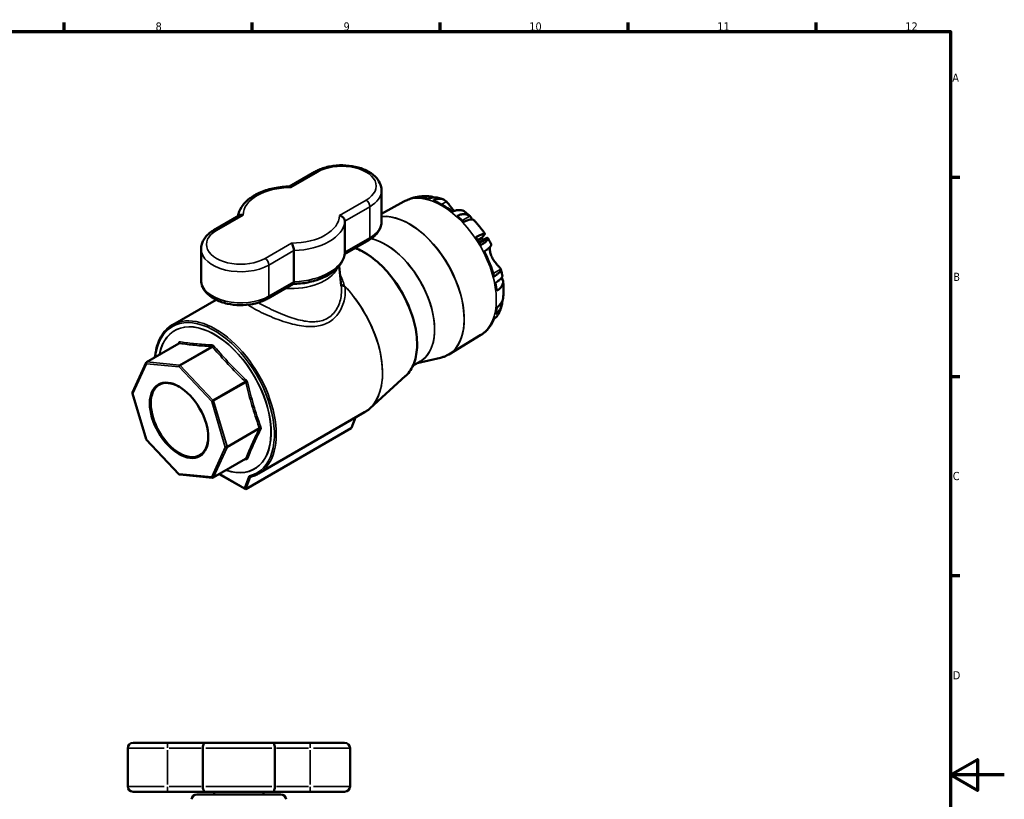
# Model space of a CAD drawing. Header units: millimetres. Extents: x 0 to 948, y -38 to 842.
# Tile 7 of 7: x 474 to 841, y 288 to 578. Entities that reach past the tile are written whole.
import ezdxf

# ---------------------------------------------------------------- set-up
doc = ezdxf.new("R2010")
doc.units = ezdxf.units.MM
for name, color, linetype, lineweight in [('Border (ANSI)', 7, 'Continuous', 70), ('Visible (ANSI)', 7, 'Continuous', 50), ('Visible Narrow (ANSI)', 7, 'Continuous', 35)]:
    doc.layers.add(name, color=color, linetype=linetype, lineweight=lineweight)
doc.styles.add('Note Text (ANSI)', font='tahoma.ttf')

# ---------------------------------------------------------------- blocks, each defined once
blk = doc.blocks.new('Borders Default Border')
at = {"layer": 'Border (ANSI)'}
for p, q in [((490.58, 574), (490.58, 577.45)), ((560.67, 574), (560.67, 577.45)), ((630.75, 574), (630.75, 577.45)), ((700.83, 574), (700.83, 577.45)), ((770.92, 574), (770.92, 577.45)), ((821, 519.75), (824.45, 519.75)), ((821, 445.5), (824.45, 445.5)), ((821, 371.25), (824.45, 371.25))]:
    blk.add_line(p, q, dxfattribs=at)
at = {"layer": 'Border (ANSI)', "flags": 128}
for points in [[(20, 20), (20, 574), (821, 574), (821, 20), (20, 20)], [(841, 297), (821, 297), (831, 302.77), (831, 291.23), (821, 297)]]:
    blk.add_lwpolyline(points, dxfattribs=at)
at = {"layer": 'Border (ANSI)', "attachment_point": 7, "style": 'Note Text (ANSI)'}
for s, insert, char_height in [('8', (524.63, 574.33), 3.05), ('9', (594.7, 574.34), 3.05), ('10', (663.96, 574.34), 3.048), ('11', (734.04, 574.4), 3.048), ('12', (804.13, 574.4), 3.048), ('A', (821.63, 555.35), 3.05), ('B', (821.99, 481.1), 3.05), ('C', (821.8, 406.8), 3.05), ('D', (821.81, 332.6), 3.05)]:
    blk.add_mtext(s, dxfattribs=dict(at, insert=insert, char_height=char_height))

msp = doc.modelspace()

# ---------------------------------------------------------------- linework, layer by layer
at = {"layer": 'Visible (ANSI)'}
for p, q in [((584.007, 521.769), (574.551, 516.309)), ((608.858, 514.811), (608.858, 503.217)), ((617.17, 510.669), (608.858, 506.104)), ((555.84, 505.506), (546.332, 500.017)), ((595.177, 491.779), (595.177, 503.373)), ((595.097, 491.056), (604.109, 496.259)), ((646.234, 497.191), (644.715, 496.314)), ((648.272, 497.118), (645.293, 495.398)), ((541.583, 493.059), (541.583, 481.465)), ((576.195, 492.413), (576.195, 480.819)), ((593.065, 486.689), (593.864, 479.25)), ((566.434, 474.508), (575.942, 479.997)), ((531.001, 464.733), (547.162, 474.063)), ((645.868, 460.964), (633.897, 453.707)), ((521.286, 450.872), (533.312, 457.815)), ((622.108, 450.453), (630.894, 452.493)), ((516.037, 439.497), (521.081, 450.645)), ((620.592, 449.578), (623.196, 451.081)), ((617.843, 445.7), (604.486, 433.555)), ((521.057, 422.175), (516.013, 439.148)), ((563.001, 409.307), (602.559, 432.146)), ((599.163, 430.185), (597.696, 426.379)), ((558.315, 403.544), (597.55, 426.196)), ((533.35, 409.12), (521.173, 421.974)), ((546.14, 407.824), (558.166, 414.767)), ((545.841, 407.76), (533.664, 408.966)), ((548.374, 409.114), (557.992, 403.561)), ((516.224, 308.927), (529.024, 308.927)), ((543.037, 308.927), (529.024, 308.927)), ((543.037, 308.927), (568.291, 308.927)), ((582.304, 308.927), (568.291, 308.927)), ((582.304, 308.927), (595.104, 308.927)), ((514.224, 306.927), (514.224, 292.727)), ((542.241, 306.927), (542.241, 292.727)), ((569.086, 292.727), (569.086, 306.927)), ((597.104, 306.927), (597.104, 292.727)), ((529.024, 290.727), (516.224, 290.727)), ((529.024, 290.727), (543.037, 290.727)), ((568.291, 290.727), (543.037, 290.727)), ((546.414, 289.727), (546.414, 290.727)), ((564.914, 289.727), (564.914, 290.727)), ((568.291, 290.727), (582.304, 290.727)), ((595.104, 290.727), (582.304, 290.727)), ((540.029, 289.727), (571.299, 289.727))]:
    msp.add_line(p, q, dxfattribs=at)
for centre, radius, start, end in [((521.536, 450.439), 0.5, 120, 155.65713), ((516.492, 439.291), 0.5, 155.65713, 196.55052), ((521.536, 422.318), 0.5, 196.55052, 223.44948), ((533.713, 409.463), 0.5, 223.44948, 264.34287), ((545.89, 408.257), 0.5, 264.34287, 300), ((516.224, 306.927), 2, 90, 180), ((595.104, 306.927), 2, 0, 90), ((516.224, 292.727), 2, 180, 270), ((595.104, 292.727), 2, 270, 0), ((540.029, 287.727), 2, 90, 175), ((571.299, 287.727), 2, 5, 90)]:
    msp.add_arc(centre, radius, start, end, dxfattribs=at)
for centre, major_axis, ratio, start_param, end_param in [((631.676, 485.907), (-14.34, 24.837), 0.5773503, 6.1522856, 6.2359222), ((623.001, 502.766), (-2.832, 9.173), 0.8095113, 0, 0.115821), ((626.055, 503.039), (0.946, 9.553), 0.7543445, 6.0776856, 6.712528), ((631.676, 485.907), (-14.34, 24.837), 0.5773503, 5.7688803, 5.8904862), ((631.676, 485.907), (-14.34, 24.837), 0.5773503, 5.3183018, 5.6772725), ((631.676, 485.907), (-14.34, 24.837), 0.5773503, 5.1050881, 5.226694), ((636.392, 497.07), (6.969, 6.602), 0.3124597, 0, 0.8508166), ((639.446, 493.272), (7.926, 5.416), 0.1065742, 5.6636496, 7.1677297), ((631.676, 485.907), (-14.34, 24.837), 0.5773503, 4.7216827, 4.8432887), ((638.011, 489.565), (-9.551, 16.542), 0.5773503, 4.7863326, 4.8432887), ((631.676, 485.907), (-14.34, 24.837), 0.5773503, 4.2711043, 4.6300749), ((644.614, 479.95), (9.546, 1.021), 0.4970516, 5.5070864, 6.5688007), ((631.676, 485.907), (-14.34, 24.837), 0.5773503, 4.0578905, 4.1794965), ((644.614, 475.879), (9.529, -1.163), 0.6477703, 5.6391026, 6.2831853), ((631.676, 485.907), (-14.34, 24.837), 0.5773503, 3.6744852, 3.7960911), ((631.676, 485.907), (14.34, -24.837), 0.5773503, 0.0823141, 0.4412847), ((533.536, 429.246), (7.573, -13.116), 0.5773503, 2.3644141, 7.0603639), ((597.302, 426.747), (-0.202, 0.572), 0.6665317, 3.2649386, 3.8036449), ((558.067, 404.095), (0.202, -0.572), 0.6665317, 4.8357349, 6.4065312)]:
    msp.add_ellipse(centre, major_axis=major_axis, ratio=ratio, start_param=start_param, end_param=end_param, dxfattribs=at)
msp.add_ellipse((533.36, 429.144), major_axis=(7.698, -13.333), ratio=0.5773503, dxfattribs=at)
for points, knots in [([(608.858, 514.811), (608.858, 515.739), (608.646, 516.663), (607.837, 518.445), (607.21, 519.289), (605.551, 520.896), (604.467, 521.627), (601.97, 522.857), (600.543, 523.341), (597.535, 524.001), (595.957, 524.178), (592.8, 524.22), (591.221, 524.086), (588.196, 523.515), (586.75, 523.077), (584.942, 522.274), (584.463, 522.032), (584.007, 521.769)], [0.7853982, 0.7853982, 0.7853982, 0.7853982, 1.0418721, 1.0418721, 1.3230445, 1.3230445, 1.6498756, 1.6498756, 1.9930679, 1.9930679, 2.3335531, 2.3335531, 2.6719567, 2.6719567, 3.0119625, 3.0119625, 3.1415927, 3.1415927, 3.1415927, 3.1415927]), ([(574.61, 516.31), (572.71, 516.275), (570.818, 516.076), (567.196, 515.36), (565.467, 514.843), (562.301, 513.516), (560.864, 512.707), (558.4, 510.815), (557.37, 509.731), (555.972, 507.497), (555.531, 506.378), (555.344, 505.22)], [2.3880846, 2.3880846, 2.3880846, 2.3880846, 2.6861293, 2.6861293, 2.9841739, 2.9841739, 3.2822186, 3.2822186, 3.5802632, 3.5802632, 3.8338492, 3.8338492, 3.8338492, 3.8338492]), ([(575.098, 515.949), (575.097, 515.95), (575.096, 515.951), (575.033, 516.038), (574.971, 516.109), (574.848, 516.221), (574.788, 516.262), (574.689, 516.303), (574.649, 516.311), (574.61, 516.31)], [-0.65446927, -0.65446927, -0.65446927, -0.65446927, -0.65378216, -0.65378216, -0.60541587, -0.60541587, -0.55744867, -0.55744867, -0.52263602, -0.52263602, -0.52263602, -0.52263602]), ([(617.17, 510.669), (617.227, 510.7), (617.283, 510.731), (617.397, 510.791), (617.454, 510.821), (617.568, 510.88), (617.625, 510.91), (617.74, 510.967), (617.798, 510.996), (617.913, 511.052), (617.971, 511.08), (618.029, 511.108)], [3.939333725, 3.939333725, 3.939333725, 3.939333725, 3.946317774, 3.946317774, 3.953301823, 3.953301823, 3.960285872, 3.960285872, 3.967269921, 3.967269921, 3.97425397, 3.97425397, 3.97425397, 3.97425397]), ([(620.169, 511.939), (620.625, 512.079), (621.084, 512.199), (622.004, 512.398), (622.466, 512.477), (623.387, 512.597), (623.846, 512.638), (624.76, 512.683), (625.214, 512.688), (626.114, 512.664), (626.56, 512.636), (627.001, 512.592)], [4.05789051, 4.05789051, 4.05789051, 4.05789051, 4.11025039, 4.11025039, 4.16261027, 4.16261027, 4.21497014, 4.21497014, 4.26733002, 4.26733002, 4.3196899, 4.3196899, 4.3196899, 4.3196899]), ([(629.591, 512.158), (629.566, 512.164), (629.542, 512.169), (629.139, 512.255), (628.733, 512.272), (627.966, 512.203), (627.536, 512.113), (626.812, 511.864), (626.524, 511.743), (626.245, 511.604)], [5.53314995, 5.53314995, 5.53314995, 5.53314995, 5.54480761, 5.54480761, 5.72303845, 5.72303845, 5.89791723, 5.89791723, 6.01053133, 6.01053133, 6.01053133, 6.01053133]), ([(628.055, 511.038), (628.338, 511.179), (628.63, 511.303), (629.362, 511.556), (629.798, 511.649), (630.568, 511.723), (630.975, 511.709), (631.733, 511.555), (632.085, 511.416), (632.625, 511.098), (632.868, 510.908), (633.088, 510.679)], [0.06227244, 0.06227244, 0.06227244, 0.06227244, 0.17649473, 0.17649473, 0.35298947, 0.35298947, 0.53094874, 0.53094874, 0.70890802, 0.70890802, 0.85665273, 0.85665273, 0.85665273, 0.85665273]), ([(629.591, 512.158), (629.742, 512.122), (629.893, 512.085), (630.193, 512.007), (630.342, 511.967), (630.639, 511.883), (630.787, 511.839), (631.081, 511.749), (631.228, 511.703), (631.519, 511.607), (631.664, 511.558), (631.808, 511.507)], [4.424597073, 4.424597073, 4.424597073, 4.424597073, 4.443472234, 4.443472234, 4.462347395, 4.462347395, 4.481222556, 4.481222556, 4.500097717, 4.500097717, 4.518972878, 4.518972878, 4.518972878, 4.518972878]), ([(633.088, 510.679), (633.272, 510.488), (633.468, 510.259), (633.841, 509.793), (634.01, 509.571), (634.378, 509.077), (634.576, 508.806), (635.1, 508.094), (635.428, 507.651), (635.807, 507.185), (635.836, 507.149), (635.866, 507.113)], [-3.5421651, -3.5421651, -3.5421651, -3.5421651, -3.3548664, -3.3548664, -3.21144519, -3.21144519, -3.05835082, -3.05835082, -2.826112, -2.826112, -2.80650786, -2.80650786, -2.80650786, -2.80650786]), ([(640.025, 506.779), (639.893, 506.887), (639.757, 506.981), (639.325, 507.235), (638.974, 507.375), (638.216, 507.528), (637.809, 507.542), (637.038, 507.469), (636.603, 507.376), (635.871, 507.123), (635.579, 506.999), (635.296, 506.857)], [5.03760389, 5.03760389, 5.03760389, 5.03760389, 5.12000693, 5.12000693, 5.29796621, 5.29796621, 5.47592549, 5.47592549, 5.65242022, 5.65242022, 5.76664251, 5.76664251, 5.76664251, 5.76664251]), ([(640.025, 506.779), (640.158, 506.671), (640.291, 506.561), (640.553, 506.34), (640.684, 506.228), (640.944, 506.003), (641.073, 505.889), (641.33, 505.659), (641.457, 505.543), (641.711, 505.31), (641.837, 505.192), (641.962, 505.073)], [4.91614654, 4.91614654, 4.91614654, 4.91614654, 4.93758591, 4.93758591, 4.95902528, 4.95902528, 4.98046464, 4.98046464, 5.00190401, 5.00190401, 5.02334338, 5.02334338, 5.02334338, 5.02334338]), ([(557.241, 505.639), (557.239, 505.639), (557.237, 505.64), (557.086, 505.676), (556.937, 505.698), (556.648, 505.714), (556.508, 505.708), (556.178, 505.657), (555.997, 505.597), (555.84, 505.506)], [-0.00068711, -0.00068711, -0.00068711, -0.00068711, 0, 0, 0.04836629, 0.04836629, 0.09633349, 0.09633349, 0.16674951, 0.16674951, 0.16674951, 0.16674951]), ([(593.2, 505.498), (593.202, 505.497), (593.204, 505.497), (593.355, 505.46), (593.503, 505.41), (593.792, 505.284), (593.933, 505.209), (594.294, 504.975), (594.5, 504.796), (594.833, 504.405), (594.961, 504.199), (595.133, 503.78), (595.177, 503.572), (595.177, 503.373)], [-0.00068711, -0.00068711, -0.00068711, -0.00068711, 0, 0, 0.04836629, 0.04836629, 0.09633349, 0.09633349, 0.17764548, 0.17764548, 0.25351485, 0.25351485, 0.32689108, 0.32689108, 0.32689108, 0.32689108]), ([(604.109, 496.259), (604.661, 496.578), (605.18, 496.927), (606.135, 497.687), (606.573, 498.097), (607.351, 498.979), (607.692, 499.451), (608.256, 500.453), (608.478, 500.983), (608.779, 502.08), (608.858, 502.648), (608.858, 503.217)], [0, 0, 0, 0, 0.15707963, 0.15707963, 0.31415927, 0.31415927, 0.4712389, 0.4712389, 0.62831853, 0.62831853, 0.78539816, 0.78539816, 0.78539816, 0.78539816]), ([(637.106, 505.333), (637.385, 505.472), (637.673, 505.594), (638.397, 505.842), (638.827, 505.932), (639.594, 506.001), (640, 505.984), (640.756, 505.823), (641.106, 505.68), (641.525, 505.427), (641.649, 505.339), (641.771, 505.241)], [0.06226467, 0.06226467, 0.06226467, 0.06226467, 0.17487878, 0.17487878, 0.34975756, 0.34975756, 0.52798839, 0.52798839, 0.70621923, 0.70621923, 0.78215675, 0.78215675, 0.78215675, 0.78215675]), ([(641.771, 505.241), (642.049, 505.015), (642.269, 504.766), (642.476, 504.396), (642.524, 504.283), (642.572, 504.117), (642.584, 504.064), (642.592, 504.011)], [-0.71564423, -0.71564423, -0.71564423, -0.71564423, -0.53101439, -0.53101439, -0.45124198, -0.45124198, -0.41394144, -0.41394144, -0.41394144, -0.41394144]), ([(643.361, 503.672), (643.653, 503.365), (643.94, 503.052), (644.504, 502.415), (644.781, 502.092), (645.326, 501.435), (645.594, 501.102), (646.119, 500.428), (646.377, 500.085), (646.882, 499.393), (647.129, 499.042), (647.372, 498.688)], [5.10508806, 5.10508806, 5.10508806, 5.10508806, 5.15744794, 5.15744794, 5.20980782, 5.20980782, 5.26216769, 5.26216769, 5.31452757, 5.31452757, 5.36688745, 5.36688745, 5.36688745, 5.36688745]), ([(546.332, 500.017), (545.78, 499.698), (545.261, 499.349), (544.305, 498.589), (543.868, 498.179), (543.089, 497.297), (542.748, 496.825), (542.185, 495.823), (541.963, 495.294), (541.661, 494.196), (541.583, 493.628), (541.583, 493.059)], [3.14159265, 3.14159265, 3.14159265, 3.14159265, 3.29867229, 3.29867229, 3.45575192, 3.45575192, 3.61283155, 3.61283155, 3.76991118, 3.76991118, 3.92699082, 3.92699082, 3.92699082, 3.92699082]), ([(648.457, 496.923), (648.462, 496.864), (648.457, 496.803), (648.409, 496.594), (648.319, 496.415), (648.011, 496.019), (647.793, 495.801), (647.307, 495.384), (646.995, 495.146), (646.398, 494.739), (646.144, 494.576), (645.882, 494.417)], [5.29063587, 5.29063587, 5.29063587, 5.29063587, 5.36657338, 5.36657338, 5.54480422, 5.54480422, 5.72303506, 5.72303506, 5.89791384, 5.89791384, 6.01052794, 6.01052794, 6.01052794, 6.01052794]), ([(648.272, 497.118), (648.306, 497.138), (648.337, 497.142), (648.414, 497.113), (648.447, 497.039), (648.457, 496.923)], [-0.41530842, -0.41530842, -0.41530842, -0.41530842, -0.33251529, -0.33251529, -0.172719, -0.172719, -0.172719, -0.172719]), ([(648.413, 497.087), (648.505, 496.94), (648.595, 496.791), (648.775, 496.493), (648.864, 496.343), (649.04, 496.043), (649.127, 495.892), (649.299, 495.59), (649.384, 495.438), (649.553, 495.133), (649.636, 494.981), (649.719, 494.827)], [5.44445714, 5.44445714, 5.44445714, 5.44445714, 5.46564443, 5.46564443, 5.48683172, 5.48683172, 5.50801901, 5.50801901, 5.5292063, 5.5292063, 5.55039359, 5.55039359, 5.55039359, 5.55039359]), ([(575.343, 495.188), (575.344, 495.186), (575.345, 495.185), (575.408, 495.098), (575.47, 494.998), (575.593, 494.776), (575.653, 494.655), (575.808, 494.302), (575.897, 494.056), (576.043, 493.556), (576.099, 493.309), (576.175, 492.834), (576.195, 492.613), (576.195, 492.413)], [-0.65446927, -0.65446927, -0.65446927, -0.65446927, -0.65378216, -0.65378216, -0.60541587, -0.60541587, -0.55744867, -0.55744867, -0.47613668, -0.47613668, -0.40026732, -0.40026732, -0.32689108, -0.32689108, -0.32689108, -0.32689108]), ([(599.103, 493.369), (599.975, 493.03), (600.854, 492.62), (603.878, 490.978), (606.023, 489.411), (610.102, 485.634), (612.036, 483.425), (615.501, 478.592), (617.033, 475.969), (619.541, 470.57), (620.518, 467.795), (621.817, 462.366), (622.139, 459.713), (622.086, 454.793), (621.711, 452.527), (620.286, 448.629), (619.24, 446.992), (617.883, 445.737), (617.863, 445.719), (617.843, 445.7)], [4.5502347, 4.5502347, 4.5502347, 4.5502347, 4.6826218, 4.6826218, 5.0056028, 5.0056028, 5.3283085, 5.3283085, 5.6505885, 5.6505885, 5.9728568, 5.9728568, 6.2955332, 6.2955332, 6.618536, 6.618536, 6.9387203, 6.9387203, 6.9435761, 6.9435761, 6.9435761, 6.9435761]), ([(647.146, 492.116), (647.412, 492.278), (647.671, 492.443), (648.276, 492.855), (648.592, 493.095), (649.084, 493.515), (649.305, 493.733), (649.619, 494.132), (649.714, 494.312), (649.782, 494.581), (649.778, 494.7), (649.731, 494.803)], [0.06227244, 0.06227244, 0.06227244, 0.06227244, 0.17649473, 0.17649473, 0.35298947, 0.35298947, 0.53094874, 0.53094874, 0.70890802, 0.70890802, 0.85665273, 0.85665273, 0.85665273, 0.85665273]), ([(649.2, 493.639), (649.199, 493.62), (649.198, 493.6), (649.174, 493.141), (649.2, 492.621), (649.383, 491.59), (649.519, 491.099), (649.708, 490.61)], [-2.1994945, -2.1994945, -2.1994945, -2.1994945, -2.19031865, -2.19031865, -1.98508221, -1.98508221, -1.81171833, -1.81171833, -1.81171833, -1.81171833]), ([(575.89, 479.967), (577.77, 480.005), (579.641, 480.204), (583.244, 480.916), (584.974, 481.433), (588.14, 482.76), (589.577, 483.57), (592.041, 485.461), (593.07, 486.545), (594.581, 488.959), (595.056, 490.296), (595.172, 491.668)], [5.5327848, 5.5327848, 5.5327848, 5.5327848, 5.8277219, 5.8277219, 6.1257666, 6.1257666, 6.4238112, 6.4238112, 6.7218558, 6.7218558, 7.0199005, 7.0199005, 7.0199005, 7.0199005]), ([(649.708, 490.61), (649.758, 490.482), (649.811, 490.354), (650.11, 489.684), (650.411, 489.161), (651.103, 488.143), (651.489, 487.664), (652.101, 486.954), (652.333, 486.698), (652.718, 486.273), (652.874, 486.101), (653.165, 485.762), (653.276, 485.617), (653.34, 485.495), (653.346, 485.483), (653.351, 485.472)], [-1.81171833, -1.81171833, -1.81171833, -1.81171833, -1.76643615, -1.76643615, -1.57320104, -1.57320104, -1.36433289, -1.36433289, -1.22058157, -1.22058157, -1.09209737, -1.09209737, -0.92309998, -0.92309998, -0.90425007, -0.90425007, -0.90425007, -0.90425007]), ([(653.351, 485.472), (653.398, 485.369), (653.402, 485.25), (653.335, 484.981), (653.24, 484.801), (652.925, 484.402), (652.705, 484.184), (652.213, 483.764), (651.896, 483.524), (651.291, 483.112), (651.033, 482.947), (650.767, 482.785)], [4.97223581, 4.97223581, 4.97223581, 4.97223581, 5.11998053, 5.11998053, 5.2979398, 5.2979398, 5.47589908, 5.47589908, 5.65239381, 5.65239381, 5.7666161, 5.7666161, 5.7666161, 5.7666161]), ([(653.378, 485.394), (653.418, 485.233), (653.456, 485.072), (653.53, 484.749), (653.566, 484.587), (653.636, 484.264), (653.669, 484.102), (653.734, 483.778), (653.766, 483.616), (653.826, 483.291), (653.855, 483.129), (653.883, 482.966)], [5.96532883, 5.96532883, 5.96532883, 5.96532883, 5.98591422, 5.98591422, 6.00649961, 6.00649961, 6.027085, 6.027085, 6.04767039, 6.04767039, 6.06825578, 6.06825578, 6.06825578, 6.06825578]), ([(541.583, 481.465), (541.583, 480.537), (541.795, 479.613), (542.604, 477.832), (543.23, 476.987), (544.89, 475.38), (545.974, 474.649), (548.47, 473.419), (549.898, 472.935), (552.906, 472.275), (554.484, 472.098), (557.641, 472.057), (559.219, 472.19), (562.245, 472.761), (563.691, 473.199), (565.499, 474.002), (565.978, 474.244), (566.434, 474.508)], [3.9269908, 3.9269908, 3.9269908, 3.9269908, 4.1834648, 4.1834648, 4.4646371, 4.4646371, 4.7914683, 4.7914683, 5.1346606, 5.1346606, 5.4751458, 5.4751458, 5.8135494, 5.8135494, 6.1535552, 6.1535552, 6.2831853, 6.2831853, 6.2831853, 6.2831853]), ([(576.195, 480.819), (576.195, 480.62), (576.175, 480.449), (576.099, 480.172), (576.043, 480.073), (575.962, 480.01), (575.952, 480.003), (575.942, 479.997)], [-0.32689108, -0.32689108, -0.32689108, -0.32689108, -0.25351485, -0.25351485, -0.17764548, -0.17764548, -0.16674951, -0.16674951, -0.16674951, -0.16674951]), ([(651.312, 480.42), (651.575, 480.58), (651.829, 480.743), (652.425, 481.149), (652.737, 481.387), (653.224, 481.805), (653.441, 482.022), (653.749, 482.419), (653.84, 482.598), (653.887, 482.806), (653.893, 482.868), (653.888, 482.926)], [0.06226467, 0.06226467, 0.06226467, 0.06226467, 0.17487878, 0.17487878, 0.34975756, 0.34975756, 0.52798839, 0.52798839, 0.70621923, 0.70621923, 0.78215675, 0.78215675, 0.78215675, 0.78215675]), ([(654.16, 480.971), (654.204, 480.556), (654.24, 480.14), (654.295, 479.307), (654.313, 478.89), (654.332, 478.056), (654.332, 477.639), (654.313, 476.804), (654.294, 476.386), (654.234, 475.551), (654.194, 475.133), (654.144, 474.716)], [6.15228561, 6.15228561, 6.15228561, 6.15228561, 6.20464549, 6.20464549, 6.25700537, 6.25700537, 6.30936525, 6.30936525, 6.36172512, 6.36172512, 6.414085, 6.414085, 6.414085, 6.414085]), ([(653.888, 473.713), (653.886, 473.59), (653.881, 473.47), (653.84, 472.86), (653.749, 472.335), (653.441, 471.342), (653.224, 470.873), (652.737, 470.081), (652.425, 469.685), (651.829, 469.109), (651.575, 468.901), (651.312, 468.719)], [5.32675461, 5.32675461, 5.32675461, 5.32675461, 5.36897207, 5.36897207, 5.54720291, 5.54720291, 5.72543375, 5.72543375, 5.90031253, 5.90031253, 6.01292663, 6.01292663, 6.01292663, 6.01292663]), ([(650.767, 466.985), (651.033, 467.169), (651.291, 467.379), (651.896, 467.96), (652.213, 468.359), (652.664, 469.085), (652.851, 469.464), (652.999, 469.868)], [0.06227244, 0.06227244, 0.06227244, 0.06227244, 0.17649473, 0.17649473, 0.35298947, 0.35298947, 0.50135551, 0.50135551, 0.50135551, 0.50135551]), ([(653.714, 472.275), (653.676, 472.114), (653.636, 471.953), (653.553, 471.63), (653.51, 471.469), (653.419, 471.148), (653.371, 470.987), (653.272, 470.666), (653.221, 470.506), (653.113, 470.186), (653.057, 470.027), (652.999, 469.868)], [0.23307574, 0.23307574, 0.23307574, 0.23307574, 0.25341271, 0.25341271, 0.27374968, 0.27374968, 0.29408665, 0.29408665, 0.31442362, 0.31442362, 0.33476059, 0.33476059, 0.33476059, 0.33476059]), ([(524.362, 452.648), (524.552, 454.546), (524.944, 456.309), (526.348, 460.085), (527.544, 461.93), (529.664, 463.861), (530.311, 464.334), (531.001, 464.733)], [3.25045106, 3.25045106, 3.25045106, 3.25045106, 3.48142174, 3.48142174, 3.80151797, 3.80151797, 3.92699082, 3.92699082, 3.92699082, 3.92699082]), ([(648.518, 463.14), (648.337, 462.903), (648.132, 462.671), (647.671, 462.228), (647.412, 462.018), (647.146, 461.834)], [5.54500891, 5.54500891, 5.54500891, 5.54500891, 5.65239314, 5.65239314, 5.76661543, 5.76661543, 5.76661543, 5.76661543]), ([(647.449, 462.057), (647.348, 461.978), (647.246, 461.901), (647.041, 461.747), (646.938, 461.672), (646.729, 461.524), (646.623, 461.451), (646.41, 461.307), (646.303, 461.237), (646.087, 461.098), (645.977, 461.03), (645.868, 460.964)], [0.703353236, 0.703353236, 0.703353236, 0.703353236, 0.71729364, 0.71729364, 0.731234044, 0.731234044, 0.745174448, 0.745174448, 0.759114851, 0.759114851, 0.773055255, 0.773055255, 0.773055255, 0.773055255]), ([(533.349, 457.846), (533.349, 457.846), (533.348, 457.845), (533.346, 457.842), (533.344, 457.84), (533.338, 457.834), (533.334, 457.831), (533.325, 457.823), (533.319, 457.819), (533.312, 457.815)], [0.00960705, 0.00960705, 0.00960705, 0.00960705, 0.015718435, 0.015718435, 0.023577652, 0.023577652, 0.031436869, 0.031436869, 0.039296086, 0.039296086, 0.039296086, 0.039296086]), ([(633.897, 453.707), (633.713, 453.595), (633.526, 453.49), (633.144, 453.291), (632.95, 453.197), (632.555, 453.023), (632.354, 452.942), (631.947, 452.792), (631.74, 452.723), (631.321, 452.599), (631.109, 452.542), (630.894, 452.493)], [0.77305526, 0.77305526, 0.77305526, 0.77305526, 0.8103238, 0.8103238, 0.84759234, 0.84759234, 0.88486088, 0.88486088, 0.92212942, 0.92212942, 0.95939796, 0.95939796, 0.95939796, 0.95939796]), ([(604.486, 433.555), (604.367, 433.447), (604.246, 433.342), (604, 433.136), (603.875, 433.037), (603.622, 432.843), (603.493, 432.749), (603.232, 432.566), (603.1, 432.478), (602.832, 432.307), (602.696, 432.225), (602.559, 432.146)], [0.66039084, 0.66039084, 0.66039084, 0.66039084, 0.6853923, 0.6853923, 0.71039377, 0.71039377, 0.73539523, 0.73539523, 0.7603967, 0.7603967, 0.78539816, 0.78539816, 0.78539816, 0.78539816]), ([(558.166, 414.767), (558.173, 414.771), (558.179, 414.774), (558.19, 414.779), (558.195, 414.78), (558.203, 414.783), (558.206, 414.783), (558.21, 414.784), (558.21, 414.784), (558.21, 414.784)], [0.039296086, 0.039296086, 0.039296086, 0.039296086, 0.04715567, 0.04715567, 0.055015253, 0.055015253, 0.062874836, 0.062874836, 0.068986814, 0.068986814, 0.068986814, 0.068986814]), ([(563.001, 409.307), (562.821, 409.203), (562.638, 409.104), (562.266, 408.917), (562.077, 408.828), (561.695, 408.662), (561.5, 408.584), (561.107, 408.438), (560.908, 408.371), (560.504, 408.246), (560.3, 408.189), (560.094, 408.138)], [0.78539816, 0.78539816, 0.78539816, 0.78539816, 0.8181498, 0.8181498, 0.85090144, 0.85090144, 0.88365307, 0.88365307, 0.91640471, 0.91640471, 0.94915635, 0.94915635, 0.94915635, 0.94915635]), ([(543.037, 308.927), (543.036, 308.927), (543.035, 308.927), (542.973, 308.927), (542.912, 308.91), (542.795, 308.842), (542.738, 308.793), (542.592, 308.616), (542.51, 308.46), (542.377, 308.084), (542.326, 307.872), (542.259, 307.412), (542.241, 307.171), (542.241, 306.927)], [-0.65446927, -0.65446927, -0.65446927, -0.65446927, -0.65378216, -0.65378216, -0.60541587, -0.60541587, -0.55744867, -0.55744867, -0.47613668, -0.47613668, -0.40026732, -0.40026732, -0.32689108, -0.32689108, -0.32689108, -0.32689108]), ([(568.291, 308.927), (568.292, 308.927), (568.292, 308.927), (568.355, 308.927), (568.415, 308.91), (568.533, 308.842), (568.59, 308.793), (568.735, 308.616), (568.818, 308.46), (568.95, 308.084), (569.001, 307.872), (569.069, 307.412), (569.086, 307.171), (569.086, 306.927)], [-0.00068711, -0.00068711, -0.00068711, -0.00068711, 0, 0, 0.04836629, 0.04836629, 0.09633349, 0.09633349, 0.17764548, 0.17764548, 0.25351485, 0.25351485, 0.32689108, 0.32689108, 0.32689108, 0.32689108]), ([(542.241, 292.727), (542.241, 292.483), (542.259, 292.243), (542.326, 291.783), (542.377, 291.571), (542.51, 291.195), (542.592, 291.039), (542.738, 290.862), (542.795, 290.812), (542.912, 290.745), (542.973, 290.728), (543.035, 290.727), (543.036, 290.727), (543.037, 290.727)], [-0.32689108, -0.32689108, -0.32689108, -0.32689108, -0.25351485, -0.25351485, -0.17764548, -0.17764548, -0.09633349, -0.09633349, -0.04836629, -0.04836629, 0, 0, 0.00068711, 0.00068711, 0.00068711, 0.00068711]), ([(568.291, 290.727), (568.292, 290.727), (568.292, 290.727), (568.355, 290.728), (568.415, 290.745), (568.533, 290.812), (568.59, 290.862), (568.735, 291.039), (568.818, 291.195), (568.95, 291.571), (569.001, 291.783), (569.069, 292.243), (569.086, 292.483), (569.086, 292.727)], [-0.65446927, -0.65446927, -0.65446927, -0.65446927, -0.65378216, -0.65378216, -0.60541587, -0.60541587, -0.55744867, -0.55744867, -0.47613668, -0.47613668, -0.40026732, -0.40026732, -0.32689108, -0.32689108, -0.32689108, -0.32689108])]:
    msp.add_open_spline(points, degree=3, knots=knots, dxfattribs=at)
for points in [[(649.731, 494.803), (649.727, 494.812), (649.723, 494.82), (649.719, 494.827)], [(595.172, 491.668), (595.175, 491.704), (595.177, 491.741), (595.177, 491.779)], [(653.888, 482.926), (653.887, 482.94), (653.885, 482.953), (653.883, 482.966)]]:
    msp.add_open_spline(points, degree=3, dxfattribs=at)
at = {"layer": 'Visible Narrow (ANSI)'}
for p, q in [((575.098, 515.949), (585.007, 521.669)), ((603.109, 511.218), (593.2, 505.498)), ((633.088, 510.679), (631.203, 509.591)), ((595.177, 503.373), (604.523, 508.769)), ((604.523, 508.769), (604.523, 497.175)), ((547.332, 499.918), (557.241, 505.639)), ((641.771, 505.241), (638.921, 503.596)), ((604.523, 497.175), (595.177, 491.779)), ((648.457, 496.923), (645.429, 495.175)), ((575.343, 495.188), (565.434, 489.467)), ((566.848, 487.017), (576.195, 492.413)), ((566.848, 487.017), (566.848, 475.423)), ((653.351, 485.472), (650.481, 483.815)), ((576.195, 480.819), (566.848, 475.423)), ((521.401, 450.895), (533.418, 457.832)), ((545.595, 456.626), (533.578, 449.688)), ((533.849, 449.532), (545.865, 456.47)), ((516.139, 439.087), (521.183, 450.235)), ((521.183, 450.235), (533.36, 449.029)), ((533.578, 449.688), (521.401, 450.895)), ((533.36, 449.029), (545.537, 436.174)), ((546.025, 436.678), (533.849, 449.532)), ((558.042, 443.616), (546.025, 436.678)), ((546.217, 436.346), (558.234, 443.284)), ((521.183, 422.114), (516.139, 439.087)), ((545.537, 436.174), (550.58, 419.202)), ((551.261, 419.373), (546.217, 436.346)), ((599.065, 430.129), (597.55, 426.196)), ((563.277, 426.311), (551.261, 419.373)), ((551.261, 419.061), (563.277, 425.999)), ((533.36, 409.259), (521.183, 422.114)), ((550.58, 419.202), (545.537, 408.053)), ((546.217, 407.912), (551.261, 419.061)), ((558.234, 414.85), (546.217, 407.912)), ((545.537, 408.053), (533.36, 409.259)), ((557.714, 403.891), (548.52, 409.198)), ((559.367, 408.18), (557.714, 403.891)), ((558.315, 403.544), (560.052, 408.053)), ((560.052, 408.053), (560.285, 408.187)), ((529.024, 308.921), (529.024, 307.084)), ((582.304, 308.921), (582.304, 307.084)), ((527.863, 306.927), (514.269, 306.927)), ((529.024, 306.217), (529.024, 293.437)), ((529.685, 306.927), (541.58, 306.927)), ((567.961, 306.927), (543.367, 306.927)), ((569.747, 306.927), (581.643, 306.927)), ((582.304, 306.217), (582.304, 293.437)), ((597.058, 306.927), (583.465, 306.927)), ((514.269, 292.727), (527.863, 292.727)), ((529.024, 292.57), (529.024, 290.734)), ((541.58, 292.727), (529.685, 292.727)), ((543.367, 292.727), (567.961, 292.727)), ((581.643, 292.727), (569.747, 292.727)), ((582.304, 292.57), (582.304, 290.734)), ((583.465, 292.727), (597.058, 292.727))]:
    msp.add_line(p, q, dxfattribs=at)
for centre, major_axis, ratio, start_param, end_param in [((585.007, 520.036), (-1, 1.732), 0.5773503, 5.4977871, 6.2831853), ((594.058, 516.444), (12.8, 0), 0.5773503, 5.4977871, 8.6393798), ((575.22, 505.568), (-17.98, 0), 0.5773503, 4.7191938, 6.2763805), ((594.058, 514.811), (14.8, 0), 0.5773503, 5.4977871, 6.2831853), ((631.342, 485.714), (-14.35, 24.855), 0.5773503, 3.1539356, 6.2708424), ((603.109, 509.585), (-1, 1.732), 0.5773503, 3.9269908, 5.4977871), ((575.22, 505.568), (17.98, 0), 0.5773503, 4.7191938, 6.2763805), ((575.22, 503.935), (19.98, 0), 0.5773503, 4.7611631, 6.2344111), ((594.058, 503.217), (14.8, 0), 0.5773503, 5.4977871, 6.2831853), ((619.22, 478.716), (14.499, -25.114), 0.5773503, 0.0123429, 2.885974), ((619.13, 478.663), (-14.492, 25.101), 0.5773503, 2.9675929, 6.0227588), ((556.383, 494.692), (-12.8, 0), 0.5773503, 5.4977871, 8.6393798), ((547.332, 498.285), (-1, 1.732), 0.5773503, 5.4977871, 6.2831853), ((603.109, 497.991), (1, -1.732), 0.5773503, 0, 0.7853982), ((610.236, 473.529), (12.96, -22.447), 0.5773503, 0, 2.645153), ((610.32, 473.577), (12.967, -22.46), 0.5773503, 6.2499244, 8.9280405), ((556.383, 493.059), (-14.8, 0), 0.5773503, 0, 2.3561945), ((602.138, 468.853), (14.061, -24.355), 0.5773503, 0.1250073, 2.5130848), ((565.434, 487.834), (-1, 1.732), 0.5773503, 3.9269908, 5.4977871), ((575.22, 492.341), (19.98, 0), 0.5773503, 4.7611631, 6.2344111), ((575.22, 488.401), (17.627, 0), 0.5773503, 4.5866395, 6.0235162), ((556.383, 481.465), (-14.8, 0), 0.5773503, 0, 2.3561945), ((595.651, 480.772), (-1.957, -0.414), 0.6728914, 0.1679332, 1.037209), ((595.755, 480.198), (-1.976, -0.311), 0.5884054, 0.0999283, 1.2023267), ((586.62, 459.894), (15.996, -27.706), 0.5773503, 0.1250073, 1.9816861), ((586.559, 459.859), (16, -27.713), 0.5773503, 0, 1.9636543), ((565.434, 476.24), (1, -1.732), 0.5773503, 0, 0.7853982), ((547.001, 437.02), (16, -27.713), 0.5773503, 0, 3.1415927), ((546.648, 436.816), (-15.75, 27.28), 0.5773503, 2.9778345, 6.9447852), ((546.648, 436.816), (14.902, -25.811), 0.5773503, 5.698555, 10.0094083), ((546.642, 436.813), (-14.858, 25.736), 0.5773503, 2.5613919, 6.863386), ((532.9, 458.067), (0.446, -0.226), 0.7153049, 0.0110211, 0.9451158), ((533.283, 458.288), (-0.074, -0.494), 0.7902067, 0.5350161, 1.9436856), ((545.459, 457.082), (0.027, 0.499), 0.7153049, 3.6051463, 5.0138158), ((546.001, 456.769), (-0.381, -0.323), 0.3492525, 0.935741, 2.3444105), ((521.536, 450.439), (-0.456, 0.206), 0.7543445, 0, 1.0747375), ((521.536, 450.439), (0.049, 0.498), 0.7543445, 0.4960589, 2.0668552), ((521.536, 450.439), (-0.25, 0.433), 0.5773503, 5.8904862, 6.2831853), ((533.713, 449.233), (-0.049, -0.498), 0.7543445, 3.6376515, 5.2084478), ((533.713, 449.233), (0.363, 0.344), 0.3124597, 0.9175327, 2.4883291), ((533.713, 449.233), (-0.25, 0.433), 0.5773503, 5.1050881, 5.8904862), ((558.178, 443.915), (0.344, 0.363), 0.2743508, 4.0433915, 5.452061), ((558.56, 443.252), (-0.486, -0.117), 0.2743508, 3.972717, 5.3813864), ((516.492, 439.291), (-0.456, 0.206), 0.7543445, 0, 1.0747375), ((516.492, 439.291), (-0.479, -0.142), 0.3124597, 0, 0.6532636), ((545.89, 436.379), (-0.363, -0.344), 0.3124597, 4.0591254, 5.6299217), ((545.89, 436.379), (0.479, 0.142), 0.3124597, 3.7948562, 5.3656526), ((545.89, 436.379), (-0.25, 0.433), 0.5773503, 4.3196899, 5.1050881), ((563.604, 426.279), (0.471, 0.169), 0.3492525, 0.7971822, 2.2058517), ((563.604, 425.654), (-0.446, 0.226), 0.7153049, 4.4109622, 5.8196317), ((521.536, 422.318), (-0.479, -0.142), 0.3124597, 0, 0.6532636), ((521.536, 422.318), (-0.363, -0.344), 0.3124597, 5.6299217, 6.2831853), ((550.934, 419.406), (-0.479, -0.142), 0.3124597, 0.6532636, 2.2240599), ((550.934, 419.406), (0.456, -0.206), 0.7543445, 4.2163301, 5.7871264), ((550.934, 419.406), (0.25, -0.433), 0.5773503, 0.3926991, 1.1780972), ((558.178, 414.285), (0.027, 0.499), 0.7153049, 5.3380695, 6.2721642), ((558.56, 414.506), (0.465, -0.183), 0.7902067, 1.1979071, 2.6065766), ((533.713, 409.463), (-0.363, -0.344), 0.3124597, 5.6299217, 6.2831853), ((533.713, 409.463), (-0.049, -0.498), 0.7543445, 5.2084478, 6.2831853), ((545.89, 408.257), (-0.456, 0.206), 0.7543445, 1.0747375, 2.6455338), ((545.89, 408.257), (-0.049, -0.498), 0.7543445, 5.2084478, 6.2831853), ((545.89, 408.257), (0.25, -0.433), 0.5773503, 0, 0.3926991), ((560.031, 407.517), (-0.5, 0.866), 0.5773503, 6.1194271, 6.7195176), ((559.72, 408.384), (-0.467, 0.18), 0.7399972, 1.03209, 2.6028863), ((559.973, 408.623), (0.121, -0.485), 0.8055731, 4.9389848, 6.2831853), ((560.385, 407.721), (-0.25, 0.433), 0.5773503, 0.0655554, 0.4363323)]:
    msp.add_ellipse(centre, major_axis=major_axis, ratio=ratio, start_param=start_param, end_param=end_param, dxfattribs=at)
for points, knots in [([(594.896, 479.427), (594.768, 480.15), (594.568, 480.861), (594.061, 482.143), (593.772, 482.719), (593.431, 483.268)], [-2.68009061, -2.68009061, -2.68009061, -2.68009061, -2.36679326, -2.36679326, -2.09513792, -2.09513792, -2.09513792, -2.09513792]), ([(558.972, 472.215), (559.16, 472.091), (559.354, 471.966), (561.252, 470.777), (563.396, 469.639), (568.095, 467.496), (570.634, 466.493), (575.431, 465.011), (577.688, 464.477), (581.763, 464.021), (583.599, 464.021), (587.121, 464.658), (588.793, 465.336), (591.654, 467.418), (592.818, 468.829), (594.519, 472.037), (595.041, 473.839), (595.357, 476.77), (595.35, 477.901), (595.214, 479.002)], [-5.5775228, -5.5775228, -5.5775228, -5.5775228, -5.4769073, -5.4769073, -4.6261215, -4.6261215, -3.7833181, -3.7833181, -3.049391, -3.049391, -2.4297708, -2.4297708, -1.7865391, -1.7865391, -1.1218666, -1.1218666, -0.4314872, -0.4314872, 0, 0, 0, 0]), ([(593.864, 479.25), (593.956, 478.396), (593.973, 477.529), (593.801, 474.909), (593.38, 473.159), (591.914, 470.073), (590.883, 468.731), (588.306, 466.808), (586.784, 466.22), (583.553, 465.763), (581.859, 465.854), (578.086, 466.493), (575.987, 467.117), (571.509, 468.753), (569.127, 469.812), (565.482, 471.602), (564.124, 472.316), (562.901, 473.003)], [0.0915215, 0.0915215, 0.0915215, 0.0915215, 0.4314872, 0.4314872, 1.1218666, 1.1218666, 1.7865391, 1.7865391, 2.4297708, 2.4297708, 3.049391, 3.049391, 3.7833181, 3.7833181, 4.6261215, 4.6261215, 5.1744762, 5.1744762, 5.1744762, 5.1744762]), ([(595.214, 479.002), (595.162, 479.074), (595.109, 479.146), (595.002, 479.288), (594.949, 479.358), (594.896, 479.427)], [0, 0, 0, 0, 0.037615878, 0.037615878, 0.075231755, 0.075231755, 0.075231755, 0.075231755]), ([(533.292, 458.193), (533.242, 458.094), (533.192, 457.995), (533.101, 457.813), (533.058, 457.729), (533.016, 457.645)], [-3.594694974, -3.594694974, -3.594694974, -3.594694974, -3.547040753, -3.547040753, -3.506423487, -3.506423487, -3.506423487, -3.506423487]), ([(533.674, 458.413), (533.616, 458.422), (533.562, 458.418), (533.455, 458.381), (533.405, 458.347), (533.336, 458.269), (533.312, 458.233), (533.292, 458.193)], [-0.078594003, -0.078594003, -0.078594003, -0.078594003, -0.050284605, -0.050284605, -0.019340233, -0.019340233, 0, 0, 0, 0]), ([(533.312, 457.815), (533.321, 457.821), (533.331, 457.825), (533.365, 457.837), (533.391, 457.838), (533.418, 457.832)], [0.039296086, 0.039296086, 0.039296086, 0.039296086, 0.050284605, 0.050284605, 0.078594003, 0.078594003, 0.078594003, 0.078594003]), ([(533.418, 457.832), (533.514, 457.818), (533.611, 457.804), (535.501, 457.524), (537.357, 457.292), (539.284, 457.101), (541.212, 456.91), (543.21, 456.761), (545.373, 456.638), (545.484, 456.632), (545.595, 456.626)], [1.7293672, 1.7293672, 1.7293672, 1.7293672, 1.7770214, 1.7770214, 2.6620311, 2.6620311, 2.6620311, 3.5470408, 3.5470408, 3.594695, 3.594695, 3.594695, 3.594695]), ([(545.809, 457.211), (545.698, 457.217), (545.588, 457.223), (543.431, 457.341), (541.441, 457.488), (539.521, 457.678), (537.601, 457.869), (535.751, 458.102), (533.866, 458.384), (533.77, 458.399), (533.674, 458.413)], [-3.594695, -3.594695, -3.594695, -3.594695, -3.5470408, -3.5470408, -2.6620311, -2.6620311, -2.6620311, -1.7770214, -1.7770214, -1.7293672, -1.7293672, -1.7293672, -1.7293672]), ([(545.595, 456.626), (545.619, 456.626), (545.643, 456.622), (545.705, 456.605), (545.742, 456.586), (545.809, 456.535), (545.839, 456.505), (545.865, 456.47)], [0, 0, 0, 0, 0.019340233, 0.019340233, 0.050284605, 0.050284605, 0.078594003, 0.078594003, 0.078594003, 0.078594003]), ([(546.348, 456.9), (546.291, 456.967), (546.229, 457.026), (546.093, 457.125), (546.019, 457.163), (545.899, 457.2), (545.853, 457.209), (545.809, 457.211)], [-0.078594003, -0.078594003, -0.078594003, -0.078594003, -0.050284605, -0.050284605, -0.019340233, -0.019340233, 0, 0, 0, 0]), ([(545.865, 456.47), (545.962, 456.357), (546.058, 456.243), (547.949, 454.024), (549.805, 451.949), (551.732, 449.915), (553.659, 447.88), (555.657, 445.887), (557.821, 443.826), (557.931, 443.721), (558.042, 443.616)], [1.7293672, 1.7293672, 1.7293672, 1.7293672, 1.7770214, 1.7770214, 2.6620311, 2.6620311, 2.6620311, 3.5470408, 3.5470408, 3.594695, 3.594695, 3.594695, 3.594695]), ([(558.483, 444.089), (558.372, 444.194), (558.262, 444.299), (556.104, 446.352), (554.112, 448.336), (552.192, 450.363), (550.272, 452.39), (548.424, 454.459), (546.54, 456.673), (546.444, 456.786), (546.348, 456.9)], [-3.594695, -3.594695, -3.594695, -3.594695, -3.5470408, -3.5470408, -2.6620311, -2.6620311, -2.6620311, -1.7770214, -1.7770214, -1.7293672, -1.7293672, -1.7293672, -1.7293672]), ([(558.042, 443.616), (558.066, 443.595), (558.089, 443.572), (558.142, 443.508), (558.17, 443.464), (558.211, 443.375), (558.225, 443.33), (558.234, 443.284)], [0, 0, 0, 0, 0.019340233, 0.019340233, 0.050284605, 0.050284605, 0.078594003, 0.078594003, 0.078594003, 0.078594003]), ([(558.234, 443.284), (558.269, 443.136), (558.305, 442.987), (559.008, 440.083), (559.735, 437.356), (560.534, 434.67), (561.332, 431.983), (562.201, 429.339), (563.177, 426.592), (563.227, 426.452), (563.277, 426.311)], [1.7293672, 1.7293672, 1.7293672, 1.7293672, 1.7770214, 1.7770214, 2.6620311, 2.6620311, 2.6620311, 3.5470408, 3.5470408, 3.594695, 3.594695, 3.594695, 3.594695]), ([(558.864, 443.429), (558.843, 443.517), (558.812, 443.605), (558.728, 443.782), (558.673, 443.87), (558.57, 444), (558.528, 444.047), (558.483, 444.089)], [-0.078594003, -0.078594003, -0.078594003, -0.078594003, -0.050284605, -0.050284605, -0.019340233, -0.019340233, 0, 0, 0, 0]), ([(563.891, 426.514), (563.841, 426.654), (563.791, 426.794), (562.815, 429.532), (561.947, 432.168), (561.152, 434.844), (560.356, 437.52), (559.634, 440.237), (558.935, 443.133), (558.9, 443.281), (558.864, 443.429)], [-3.594695, -3.594695, -3.594695, -3.594695, -3.5470408, -3.5470408, -2.6620311, -2.6620311, -2.6620311, -1.7770214, -1.7770214, -1.7293672, -1.7293672, -1.7293672, -1.7293672]), ([(563.277, 425.999), (563.227, 425.9), (563.177, 425.801), (562.201, 423.866), (561.332, 422.061), (560.534, 420.296), (559.735, 418.532), (559.008, 416.809), (558.305, 415.032), (558.269, 414.941), (558.234, 414.85)], [1.7293672, 1.7293672, 1.7293672, 1.7293672, 1.7770214, 1.7770214, 2.6620311, 2.6620311, 2.6620311, 3.5470408, 3.5470408, 3.594695, 3.594695, 3.594695, 3.594695]), ([(558.864, 414.781), (558.9, 414.872), (558.935, 414.962), (559.634, 416.736), (560.356, 418.455), (561.152, 420.213), (561.947, 421.97), (562.815, 423.768), (563.791, 425.695), (563.841, 425.793), (563.891, 425.892)], [-3.594695, -3.594695, -3.594695, -3.594695, -3.5470408, -3.5470408, -2.6620311, -2.6620311, -2.6620311, -1.7770214, -1.7770214, -1.7293672, -1.7293672, -1.7293672, -1.7293672]), ([(563.277, 426.311), (563.289, 426.284), (563.298, 426.256), (563.314, 426.184), (563.316, 426.141), (563.306, 426.064), (563.295, 426.03), (563.277, 425.999)], [0, 0, 0, 0, 0.019340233, 0.019340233, 0.050284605, 0.050284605, 0.078594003, 0.078594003, 0.078594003, 0.078594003]), ([(563.891, 425.892), (563.921, 425.95), (563.94, 426.017), (563.958, 426.17), (563.954, 426.256), (563.927, 426.401), (563.911, 426.458), (563.891, 426.514)], [-0.078594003, -0.078594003, -0.078594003, -0.078594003, -0.050284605, -0.050284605, -0.019340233, -0.019340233, 0, 0, 0, 0]), ([(558.234, 414.85), (558.228, 414.833), (558.219, 414.817), (558.197, 414.789), (558.183, 414.777), (558.166, 414.767)], [0, 0, 0, 0, 0.019340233, 0.019340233, 0.039296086, 0.039296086, 0.039296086, 0.039296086]), ([(558.483, 414.561), (558.549, 414.557), (558.609, 414.565), (558.721, 414.604), (558.77, 414.638), (558.831, 414.712), (558.85, 414.745), (558.864, 414.781)], [-0.078594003, -0.078594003, -0.078594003, -0.078594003, -0.050284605, -0.050284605, -0.019340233, -0.019340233, 0, 0, 0, 0]), ([(557.87, 414.596), (557.964, 414.591), (558.058, 414.585), (558.262, 414.574), (558.372, 414.567), (558.483, 414.561)], [-1.817638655, -1.817638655, -1.817638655, -1.817638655, -1.777021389, -1.777021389, -1.729367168, -1.729367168, -1.729367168, -1.729367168])]:
    msp.add_open_spline(points, degree=3, knots=knots, dxfattribs=at)

# ---------------------------------------------------------------- block references
msp.add_blockref('Borders Default Border', (0, 0))

doc.saveas('drawing.dxf')
